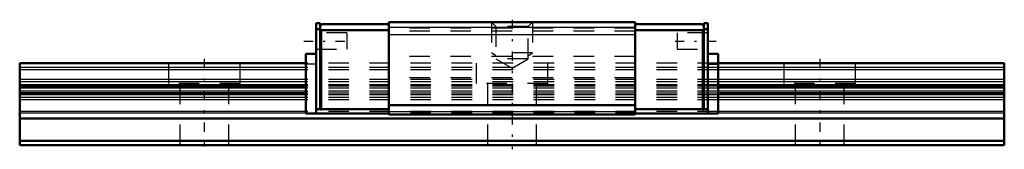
# Model space of a CAD drawing. Header units: millimetres. Extents: x -9 to 39, y -0.2 to 6.1.
import ezdxf

# ---------------------------------------------------------------- set-up
doc = ezdxf.new("R2010")
doc.units = ezdxf.units.MM
doc.linetypes.add('Center', pattern=[1.5, 0.45, -0.5, 0.05, -0.5])
doc.linetypes.add('Dashed', pattern=[2, 1, -1])
for name, color, linetype, lineweight in [('2d ConnectionPoints', 7, 'Continuous', 50), ('AM_0', 7, 'Continuous', 50), ('AM_4', 3, 'Continuous', 25), ('AM_5', 3, 'Continuous', 25), ('AM_7', 7, 'Center', 25), ('AM_9', 6, 'Dashed', 25)]:
    doc.layers.add(name, color=color, linetype=linetype, lineweight=lineweight)

# ---------------------------------------------------------------- blocks, each defined once
blk = doc.blocks.new('1_RSX5NMUU1_Slider_0_in_RSX5NMUU48LMG90W13950001_0')
at = {"layer": 'AM_0'}
for p, q in [((5.65, 5.95), (5.45, 5.95)), ((5.45, 1.55), (5.45, 5.95)), ((5.65, 1.7), (5.65, 5.95)), ((5.75, 5.9), (5.65, 5.8)), ((5.75, 5.9), (9, 5.9)), ((9, 6), (9, 1.5)), ((21, 6), (9, 6)), ((21, 6), (21, 1.5)), ((24.25, 5.9), (21, 5.9)), ((24.25, 5.9), (24.35, 5.8)), ((24.35, 5.95), (24.55, 5.95)), ((24.35, 1.7), (24.35, 5.95)), ((24.55, 5.95), (24.55, 1.55)), ((5.65, 5.65), (5.45, 5.65)), ((5.65, 5.65), (5.7, 5.6)), ((5.7, 5.6), (5.7, 1.75)), ((5.7, 5.6), (9, 5.6)), ((24.3, 5.6), (21, 5.6)), ((24.35, 5.65), (24.3, 5.6)), ((24.3, 5.6), (24.3, 1.75)), ((24.35, 5.65), (24.55, 5.65)), ((4.95, 4.45), (4.95, 1.55)), ((5.45, 4.45), (4.95, 4.45)), ((24.55, 4.45), (25.05, 4.45)), ((25.05, 4.45), (25.05, 1.55)), ((21, 1.95), (9, 1.95)), ((9, 1.55), (4.95, 1.55)), ((5.45, 1.75), (5.65, 1.75)), ((5.7, 1.75), (5.65, 1.7)), ((5.7, 1.75), (9, 1.75)), ((21, 1.5), (9, 1.5)), ((24.3, 1.75), (21, 1.75)), ((21, 1.55), (25.05, 1.55)), ((24.3, 1.75), (24.35, 1.7)), ((24.55, 1.75), (24.35, 1.75))]:
    blk.add_line(p, q, dxfattribs=at)
at = {"layer": 'AM_4'}
for p, q in [((21, 5.736), (9, 5.736)), ((21, 5.383), (9, 5.383)), ((5.45, 3.95), (4.95, 3.95)), ((24.55, 3.95), (25.05, 3.95)), ((21, 1.624), (9, 1.624))]:
    blk.add_line(p, q, dxfattribs=at)
at = {"layer": 'AM_5', "linetype": 'Dashed'}
for p, q in [((14, 6), (14, 4.5)), ((16, 6), (16, 4.5)), ((16, 4.5), (14, 4.5)), ((14.216, 4.35), (14, 4.5)), ((15.784, 4.35), (16, 4.5))]:
    blk.add_line(p, q, dxfattribs=at)
at = {"layer": 'AM_7'}
for p, q in [((4.85, 5.07), (7.05, 5.07)), ((22.95, 5.07), (25.15, 5.07))]:
    blk.add_line(p, q, dxfattribs=at)
at = {"layer": 'AM_9'}
for p, q in [((21, 5.954), (9, 5.954)), ((14, 6), (14.216, 5.784)), ((14.216, 5.784), (14.216, 4.2)), ((15.784, 5.784), (14.216, 5.784)), ((15.784, 5.784), (16, 6)), ((15.784, 4.2), (15.784, 5.784)), ((6.95, 5.47), (5.45, 5.47)), ((6.95, 5.47), (6.95, 4.67)), ((21, 5.694), (9, 5.694)), ((21, 5.558), (9, 5.558)), ((24.55, 5.47), (23.05, 5.47)), ((23.05, 5.47), (23.05, 4.67)), ((5.45, 4.67), (6.95, 4.67)), ((21, 4.327), (9, 4.327)), ((23.05, 4.67), (24.55, 4.67)), ((25.05, 4), (4.95, 4)), ((14.216, 4.2), (15, 3.748)), ((15.784, 4.2), (14.216, 4.2)), ((15, 3.748), (15.784, 4.2)), ((25.05, 3.784), (4.95, 3.784)), ((25.05, 3.678), (4.95, 3.678)), ((25.05, 3.196), (4.95, 3.196)), ((25.05, 3.082), (4.95, 3.082)), ((25.05, 2.946), (4.95, 2.946)), ((21, 3.273), (9, 3.273)), ((25.05, 2.87), (4.95, 2.87)), ((25.05, 2.77), (4.95, 2.77)), ((25.05, 2.63), (4.95, 2.63)), ((25.05, 2.53), (4.95, 2.53)), ((25.05, 2.454), (4.95, 2.454)), ((25.05, 2.318), (4.95, 2.318)), ((25.05, 2.204), (4.95, 2.204)), ((25.05, 1.635), (4.95, 1.635)), ((25.05, 1.56), (4.95, 1.56))]:
    blk.add_line(p, q, dxfattribs=at)
blk = doc.blocks.new('2_RSX5M489_Track_0_in_RSX5NMUU48LMG90W13950001_0')
at = {"layer": 'AM_0'}
for p, q in [((4.95, 4), (-9, 4)), ((-9, 4), (-9, 0)), ((39, 4), (25.05, 4)), ((39, 4), (39, 0)), ((4.95, 2.87), (-9, 2.87)), ((4.95, 2.53), (-9, 2.53)), ((39, 2.87), (25.05, 2.87)), ((39, 2.53), (25.05, 2.53)), ((39, 1.3), (-9, 1.3)), ((39, 0.21), (-9, 0.21)), ((39, 0), (-9, 0))]:
    blk.add_line(p, q, dxfattribs=at)
at = {"layer": 'AM_4'}
for p, q in [((4.95, 3.784), (-9, 3.784)), ((4.95, 3.678), (-9, 3.678)), ((39, 3.784), (25.05, 3.784)), ((39, 3.678), (25.05, 3.678)), ((4.95, 3.196), (-9, 3.196)), ((4.95, 3.082), (-9, 3.082)), ((4.95, 2.946), (-9, 2.946)), ((39, 3.196), (25.05, 3.196)), ((39, 3.082), (25.05, 3.082)), ((39, 2.946), (25.05, 2.946)), ((4.95, 2.77), (-9, 2.77)), ((4.95, 2.63), (-9, 2.63)), ((4.95, 2.454), (-9, 2.454)), ((39, 2.77), (25.05, 2.77)), ((39, 2.63), (25.05, 2.63)), ((39, 2.454), (25.05, 2.454)), ((4.95, 2.318), (-9, 2.318)), ((4.95, 2.204), (-9, 2.204)), ((39, 2.318), (25.05, 2.318)), ((39, 2.204), (25.05, 2.204)), ((4.95, 1.635), (-9, 1.635)), ((4.95, 1.56), (-9, 1.56)), ((39, 1.635), (25.05, 1.635)), ((39, 1.56), (25.05, 1.56))]:
    blk.add_line(p, q, dxfattribs=at)
at = {"layer": 'AM_7'}
for p, q in [((15, 6.113), (15, -0.2)), ((0, 4.2), (0, -0.2)), ((30, 4.2), (30, -0.2))]:
    blk.add_line(p, q, dxfattribs=at)
at = {"layer": 'AM_9'}
for p, q in [((-1.75, 4), (-1.75, 3)), ((1.75, 3), (1.75, 4)), ((25.05, 4), (4.95, 4)), ((13.25, 4), (13.25, 3)), ((16.75, 3), (16.75, 4)), ((28.25, 4), (28.25, 3)), ((31.75, 3), (31.75, 4)), ((25.05, 3.784), (4.95, 3.784)), ((25.05, 3.678), (4.95, 3.678)), ((1.75, 3), (-1.75, 3)), ((-1.2, 3), (-1.2, 0)), ((1.2, 0), (1.2, 3)), ((25.05, 3.196), (4.95, 3.196)), ((25.05, 3.082), (4.95, 3.082)), ((25.05, 2.946), (4.95, 2.946)), ((16.75, 3), (13.25, 3)), ((13.8, 3), (13.8, 0)), ((16.2, 0), (16.2, 3)), ((31.75, 3), (28.25, 3)), ((28.8, 3), (28.8, 0)), ((31.2, 0), (31.2, 3)), ((25.05, 2.87), (4.95, 2.87)), ((25.05, 2.77), (4.95, 2.77)), ((25.05, 2.63), (4.95, 2.63)), ((25.05, 2.53), (4.95, 2.53)), ((25.05, 2.454), (4.95, 2.454)), ((25.05, 2.318), (4.95, 2.318)), ((25.05, 2.204), (4.95, 2.204)), ((25.05, 1.635), (4.95, 1.635)), ((25.05, 1.56), (4.95, 1.56))]:
    blk.add_line(p, q, dxfattribs=at)

msp = doc.modelspace()

# ---------------------------------------------------------------- linework, layer by layer
at = {"layer": '2d ConnectionPoints'}
for p in [(-9, 1.5), (0, 0), (0, 0)]:
    msp.add_point(p, dxfattribs=at)

# ---------------------------------------------------------------- block references
for name in ['2_RSX5M489_Track_0_in_RSX5NMUU48LMG90W13950001_0', '1_RSX5NMUU1_Slider_0_in_RSX5NMUU48LMG90W13950001_0']:
    msp.add_blockref(name, (0, 0))

doc.saveas('drawing.dxf')
